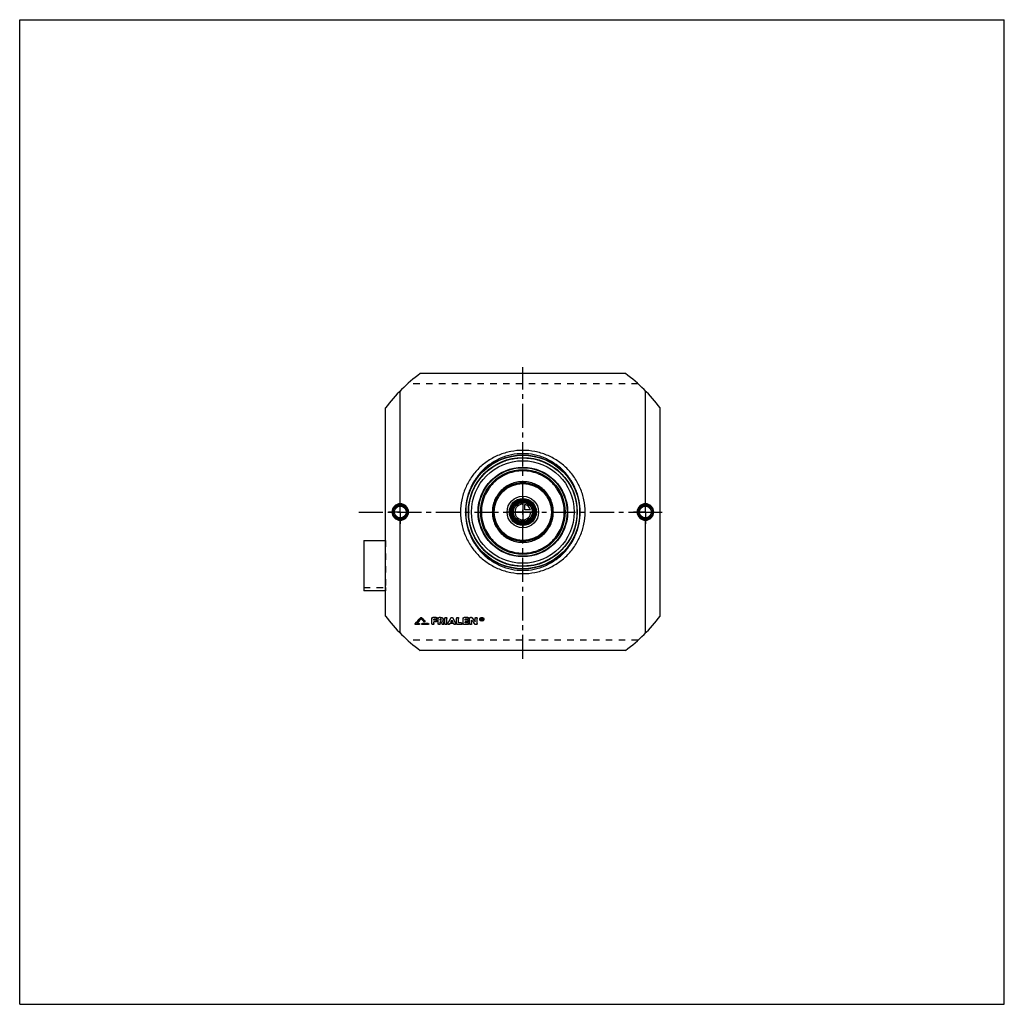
# Model space of a CAD drawing. Header units: millimetres. Extents: x 0 to 1000, y 0 to 1000.
import ezdxf

# ---------------------------------------------------------------- set-up
doc = ezdxf.new("R2010")
doc.units = ezdxf.units.MM
doc.header["$LTSCALE"] = 65.185185
doc.linetypes.add('CENTER', pattern=[0.6, 0.375, -0.075, 0.075, -0.075])
doc.linetypes.add('HIDDEN', pattern=[0.2, 0.1, -0.1])
doc.layers.get('0').update_dxf_attribs({"linetype": 'CONTINUOUS'})
for name, color, linetype in [('ACHSEN_S', 7, 'CONTINUOUS'), ('FASEN', 7, 'CONTINUOUS'), ('KOERPER', 7, 'CONTINUOUS'), ('KONST.EL_MIT_GEO', 7, 'CONTINUOUS'), ('KONSTR_EL', 7, 'CONTINUOUS'), ('KURVEN', 7, 'CONTINUOUS')]:
    doc.layers.add(name, color=color, linetype=linetype)

msp = doc.modelspace()

# ---------------------------------------------------------------- linework, layer by layer
at = {"color": 7, "linetype": 'Continuous'}
for p, q in [((0, 0), (0, 1000)), ((0, 1000), (1000, 1000)), ((1000, 0), (1000, 1000)), ((0, 0), (1000, 0))]:
    msp.add_line(p, q, dxfattribs=at)
at = {"layer": 'ACHSEN_S', "color": 2, "linetype": 'CENTER'}
for p, q in [((511, 350.8), (511, 647)), ((344.5, 500), (655.5, 500))]:
    msp.add_line(p, q, dxfattribs=at)
at = {"layer": 'FASEN', "color": 7, "linetype": 'Continuous'}
for radius in [55, 52.1]:
    msp.add_circle((511, 500), radius, dxfattribs=at)
at = {"layer": 'KOERPER', "color": 2, "linetype": 'CENTER'}
for p, q in [((386.5, 500), (386.5, 512)), ((635.5, 500), (635.5, 512)), ((386.5, 500), (374.5, 500)), ((386.5, 500), (386.5, 488)), ((386.5, 500), (398.5, 500)), ((635.5, 500), (623.5, 500)), ((635.5, 500), (647.5, 500)), ((635.5, 500), (635.5, 488))]:
    msp.add_line(p, q, dxfattribs=at)
at = {"layer": 'KOERPER', "color": 8, "linetype": 'HIDDEN'}
for p, q in [((349.5, 423.3), (371.5, 423.3)), ((371.5, 423.3), (371.5, 419.8))]:
    msp.add_line(p, q, dxfattribs=at)
at = {"layer": 'KOERPER', "color": 7, "linetype": 'Continuous'}
msp.add_line((371.5, 419.8), (349.5, 419.8), dxfattribs=at)
msp.add_circle((511, 500), 11.7, dxfattribs=at)
at = {"layer": 'KONST.EL_MIT_GEO', "color": 7, "linetype": 'Continuous'}
for p, q in [((386.5, 508.4), (386.5, 623)), ((635.5, 508.4), (635.5, 623)), ((386.5, 377), (386.5, 491.6)), ((635.5, 377), (635.5, 491.6)), ((349.5, 471), (349.5, 419.8)), ((349.5, 471), (371.5, 471)), ((407.3, 392.8), (407.3, 392.6)), ((408.2, 392.8), (408.2, 392.6)), ((418.7, 386.5), (418.7, 392)), ((423, 393), (419.7, 393)), ((419.7, 393), (419.7, 392.8)), ((423, 392.8), (419.7, 392.8)), ((423, 391.2), (420.7, 391.2)), ((420.7, 390), (420.7, 391.2)), ((422.7, 390.2), (420.7, 390.2)), ((422.7, 390), (420.7, 390)), ((422.7, 390.2), (422.7, 390)), ((423, 393), (423, 392.8)), ((425, 386.5), (425, 392)), ((427.5, 393), (426, 393)), ((426, 393), (426, 392.8)), ((427.5, 392.8), (426, 392.8)), ((427.5, 391.2), (427, 391.2)), ((427, 390), (427, 391.2)), ((427.5, 390.2), (427, 390.2)), ((427.5, 390), (427, 390)), ((427.5, 393), (427.5, 392.8)), ((427.5, 390.2), (427.5, 390)), ((431.9, 386.5), (431.9, 392)), ((433.9, 386.5), (433.9, 392)), ((437.9, 392.5), (437.9, 392.3)), ((439.8, 392.5), (439.8, 392.3)), ((443.8, 386.5), (443.8, 392)), ((445.8, 387.3), (445.8, 392)), ((450.4, 386.5), (450.4, 392)), ((455.1, 393), (451.4, 393)), ((451.4, 393), (451.4, 392.8)), ((455.1, 392.8), (451.4, 392.8)), ((455.1, 391.2), (452.4, 391.2)), ((452.4, 390), (452.4, 391.2)), ((454.7, 390.2), (452.4, 390.2)), ((454.7, 390), (452.4, 390)), ((454.7, 390.2), (454.7, 390)), ((455.1, 393), (455.1, 392.8)), ((457, 386.5), (457, 392)), ((458.7, 393), (458, 393)), ((458, 393), (458, 392.8)), ((458.7, 392.8), (458, 392.8)), ((458.7, 393), (458.7, 392.8)), ((459, 386.5), (459, 390)), ((459.5, 392.6), (459.5, 392.4)), ((462.6, 388.4), (462.6, 392)), ((464.6, 386.5), (464.6, 392)), ((469.3, 392.2), (468.9, 392.2)), ((468.9, 390.1), (468.9, 392.2)), ((469.3, 392), (468.9, 392)), ((469.2, 390.1), (468.9, 390.1)), ((469.3, 391.7), (469.2, 391.7)), ((469.2, 391.1), (469.2, 391.7)), ((469.3, 391.3), (469.2, 391.3)), ((469.3, 391.1), (469.2, 391.1)), ((469.3, 390.9), (469.2, 390.9)), ((469.2, 390.1), (469.2, 390.9)), ((469.3, 392.2), (469.3, 392)), ((469.3, 391.3), (469.3, 391.1)), ((469.5, 391.3), (469.5, 391.5)), ((469.8, 390.1), (469.5, 390.1)), ((469.8, 390.3), (469.6, 391)), ((469.8, 391.3), (469.8, 391.7)), ((469.8, 390.3), (469.8, 390.1)), ((401.5, 386.3), (401.5, 386.1)), ((401.6, 386.6), (401.6, 386.4)), ((405.5, 385.7), (402.1, 385.7)), ((403.2, 386.6), (403.3, 386.7)), ((405.5, 386.6), (403.2, 386.6)), ((405.5, 386.8), (403.4, 386.8)), ((405.5, 386.8), (405.5, 386.6)), ((406.1, 386.1), (406.1, 386.3)), ((408.4, 386.3), (408.4, 386.1)), ((414.8, 386.8), (409, 386.8)), ((409, 386.8), (409, 386.6)), ((414.8, 386.6), (409, 386.6)), ((414.8, 385.7), (409, 385.7)), ((411.4, 389.3), (411.4, 389.1)), ((411.5, 388.9), (411.5, 389)), ((414.8, 386.8), (414.8, 386.6)), ((415.4, 386.1), (415.4, 386.3)), ((422.7, 388.4), (420.7, 388.4)), ((420.7, 386.5), (420.7, 388.4)), ((427.7, 388.4), (427, 388.4)), ((427, 386.5), (427, 388.4)), ((429.6, 389), (429.5, 389.1)), ((430.8, 387), (430.8, 386.8)), ((434.9, 387), (434.9, 386.8)), ((440.6, 386.8), (437.1, 386.8)), ((439.7, 388.4), (438, 388.4)), ((439.6, 388.6), (438.1, 388.6)), ((442.8, 387), (442.8, 386.8)), ((448.5, 385.7), (444.8, 385.7)), ((448.5, 387.4), (445.8, 387.4)), ((448.5, 387.3), (445.8, 387.3)), ((448.5, 387.4), (448.5, 387.3)), ((455.1, 385.7), (451.4, 385.7)), ((454.7, 388.4), (452.4, 388.4)), ((452.4, 387.3), (452.4, 388.4)), ((455.1, 387.4), (452.4, 387.4)), ((455.1, 387.3), (452.4, 387.3)), ((455.1, 387.4), (455.1, 387.3)), ((463.6, 385.7), (463, 385.7))]:
    msp.add_line(p, q, dxfattribs=at)
at = {"layer": 'KONST.EL_MIT_GEO', "color": 8, "linetype": 'HIDDEN'}
for p, q in [((371.5, 471), (371.5, 423.3)), ((407.8, 391.7), (407.8, 391.5)), ((418.7, 392.2), (418.7, 392)), ((423, 391.3), (420.7, 391.3)), ((420.7, 391.3), (420.7, 391.2)), ((423, 391.3), (423, 391.2)), ((424, 392), (424, 392.2)), ((425, 392.2), (425, 392)), ((427.5, 391.3), (427, 391.3)), ((427, 391.3), (427, 391.2)), ((427.5, 391.3), (427.5, 391.2)), ((428.2, 390.6), (428.2, 390.8)), ((430.2, 390.6), (430.2, 390.8)), ((431.9, 392.2), (431.9, 392)), ((433.9, 392.2), (433.9, 392)), ((438.9, 390.1), (438.9, 390)), ((443.8, 392.2), (443.8, 392)), ((445.8, 392.2), (445.8, 392)), ((450.4, 392.2), (450.4, 392)), ((455.1, 391.3), (452.4, 391.3)), ((452.4, 391.3), (452.4, 391.2)), ((455.1, 391.3), (455.1, 391.2)), ((456.1, 392), (456.1, 392.2)), ((457, 392.2), (457, 392)), ((459, 390.2), (459, 390)), ((462.6, 392.2), (462.6, 392)), ((464.6, 392.2), (464.6, 392)), ((467.2, 391.2), (467.2, 391)), ((467.7, 391.2), (467.7, 391)), ((469.2, 390.3), (468.9, 390.3)), ((469.3, 391.9), (469.2, 391.9)), ((469.2, 391.9), (469.2, 391.7)), ((469.3, 391.1), (469.2, 391.1)), ((469.2, 391.1), (469.2, 390.9)), ((469.3, 391.9), (469.3, 391.7)), ((469.3, 391.1), (469.3, 390.9)), ((469.5, 390.3), (469.3, 391.1)), ((469.5, 391.7), (469.5, 391.5)), ((469.8, 390.3), (469.5, 390.3)), ((469.5, 390.3), (469.5, 390.1)), ((469.6, 391.1), (469.6, 391)), ((469.6, 391), (469.6, 391.1)), ((469.6, 391), (469.6, 391)), ((471, 391.2), (471, 391)), ((471.5, 391.2), (471.5, 391)), ((405.5, 385.9), (402.1, 385.9)), ((402.1, 385.9), (402.1, 385.7)), ((403.4, 386.8), (403.2, 386.8)), ((403.2, 386.8), (403.2, 386.6)), ((405.5, 385.9), (405.5, 385.7)), ((414.8, 385.9), (409, 385.9)), ((409, 385.9), (409, 385.7)), ((410.5, 388.8), (410.5, 388.6)), ((414.8, 385.9), (414.8, 385.7)), ((422.7, 388.6), (420.7, 388.6)), ((420.7, 388.6), (420.7, 388.4)), ((422.7, 388.6), (422.7, 388.4)), ((423.7, 389.2), (423.7, 389.4)), ((427.7, 388.6), (427, 388.6)), ((427, 388.6), (427, 388.4)), ((427.7, 388.6), (427.7, 388.4)), ((429, 386.3), (429, 386.1)), ((429.5, 389.3), (429.5, 389.1)), ((429.5, 389.1), (429.5, 389.3)), ((430.9, 386.5), (430.9, 386.6)), ((434.9, 386.6), (434.9, 386.5)), ((436.8, 386.3), (436.8, 386.1)), ((440.6, 387), (437.1, 387)), ((437.1, 387), (437.1, 386.8)), ((438.1, 388.6), (438, 388.6)), ((438, 388.6), (438, 388.4)), ((439.7, 388.6), (439.6, 388.6)), ((439.7, 388.6), (439.7, 388.4)), ((440.6, 387), (440.6, 386.8)), ((440.9, 386.3), (440.9, 386.1)), ((442.8, 386.5), (442.8, 386.6)), ((448.5, 385.9), (444.8, 385.9)), ((444.8, 385.9), (444.8, 385.7)), ((448.5, 385.9), (448.5, 385.7)), ((449.4, 386.5), (449.4, 386.6)), ((455.1, 385.9), (451.4, 385.9)), ((451.4, 385.9), (451.4, 385.7)), ((454.7, 388.6), (452.4, 388.6)), ((452.4, 388.6), (452.4, 388.4)), ((454.7, 388.6), (454.7, 388.4)), ((455.1, 385.9), (455.1, 385.7)), ((455.7, 389.2), (455.7, 389.4)), ((456.1, 386.5), (456.1, 386.6)), ((462.1, 386.2), (462.1, 386)), ((463.6, 385.9), (463, 385.9)), ((463, 385.9), (463, 385.7)), ((463.6, 385.9), (463.6, 385.7))]:
    msp.add_line(p, q, dxfattribs=at)
at = {"layer": 'KONST.EL_MIT_GEO', "color": 7, "linetype": 'Continuous'}
for centre, radius in [((511, 500), 58), ((511, 500), 57.7), ((511, 500), 55.3), ((511, 500), 45.5), ((511, 500), 45), ((511, 500), 43), ((511, 500), 30), ((511, 500), 29), ((511, 500), 13.7), ((511, 500), 12.7), ((511, 500), 11.3), ((511, 500), 10.3), ((386.5, 500), 7.05), ((386.5, 500), 6.05), ((635.5, 500), 7.05), ((635.5, 500), 6.05)]:
    msp.add_circle(centre, radius, dxfattribs=at)
at = {"layer": 'KONST.EL_MIT_GEO', "color": 8, "linetype": 'HIDDEN'}
msp.add_circle((511, 500), 55, dxfattribs=at)
at = {"layer": 'KONST.EL_MIT_GEO', "color": 7, "linetype": 'Continuous'}
for centre, radius, start, end in [((386.5, 500), 7.43, 90.0392, 180.0409), ((386.5, 500), 7.43, 359.9592, 90.2565), ((635.5, 500), 7.43, 89.7434, 180.041), ((635.5, 500), 7.43, 359.9592, 89.9606), ((386.5, 500), 7.43, 179.9592, 269.9606), ((386.5, 500), 7.43, 269.7434, 0.041), ((635.5, 500), 7.43, 179.9592, 270.2565), ((635.5, 500), 7.43, 270.0392, 0.0409), ((2, 758.3), 545.8, 317.0675, 317.9463), ((1.3, 758.2), 546.3, 317.1132, 317.9918), ((3.6, 757.5), 545.2, 317.1539, 317.8448), ((815.4, 760.6), 549.9, 222.1572, 222.5756), ((818.4, 762.8), 552.5, 222.0573, 222.5419), ((819.2, 762.7), 553, 222.0117, 222.4963), ((-40.8, 649.3), 543.3, 331.1256, 331.7879), ((-42, 649.3), 544.4, 331.1643, 331.826), ((918.5, 649.3), 543.3, 208.2121, 208.8744), ((919.7, 649.3), 544.4, 208.174, 208.8357), ((869.6, 705.9), 518, 217.5696, 218.1267), ((879.8, 712.7), 528.3, 217.2915, 217.8413), ((880.7, 712.6), 529.1, 217.2474, 217.7969), ((469.3, 391.5), 0.31, 270.1525, 275.0701), ((469.5, 391.5), 0.383, 359.9976, 2.6519), ((881.3, 650.9), 524, 210.0568, 210.3469), ((886.8, 652.9), 527.9, 209.9746, 210.2617), ((885.2, 652.5), 526.3, 210.0461, 210.3017), ((-40.5, 649.7), 545.2, 331.3631, 331.5485), ((918.2, 649.7), 545.2, 208.4515, 208.6369)]:
    msp.add_arc(centre, radius, start, end, dxfattribs=at)
at = {"layer": 'KONST.EL_MIT_GEO', "color": 8, "linetype": 'HIDDEN'}
for centre, radius, start, end in [((4.4, 757.4), 544.5, 317.0941, 317.7993), ((814.7, 760.7), 549.3, 222.2028, 222.6212), ((427.8, 390.8), 0.467, 349.2468, 0.0034), ((-39.3, 649.7), 544.1, 331.3246, 331.5101), ((917.1, 649.7), 544.1, 208.4899, 208.6754), ((868.8, 705.9), 517.3, 217.6138, 218.1712), ((468.8, 391.2), 1.11, 179.9861, 184.2874), ((469.3, 391.5), 0.17, 354.0499, 0.0319), ((469.9, 391.2), 1.11, 355.674, 0.0142), ((880.2, 650.9), 523, 210.0965, 210.3869)]:
    msp.add_arc(centre, radius, start, end, dxfattribs=at)
at = {"layer": 'KONST.EL_MIT_GEO', "color": 7, "linetype": 'Continuous'}
for centre, start_param in [((469.5, 500), -4.11529), ((469.8, 500), -4.11586)]:
    msp.add_ellipse(centre, major_axis=(-34.3, 187.8), ratio=0.12557, start_param=start_param, end_param=-4.11014, dxfattribs=at)
for points, knots in [([(574.3, 500), (574.3, 504.1), (573.6, 510.4), (571.6, 518.4), (568.7, 526.1), (563.8, 535.2), (557.2, 543.1), (551.1, 548.5), (544.5, 553.4), (535.3, 558.2), (523.4, 561.8), (511, 563), (498.6, 561.8), (486.7, 558.2), (477.5, 553.4), (470.9, 548.5), (464.8, 543.1), (458.2, 535.2), (453.3, 526.1), (450.4, 518.4), (448.4, 510.4), (447.7, 504.1), (447.7, 500)], [0, 0, 0, 0, 0.06289, 0.09429, 0.12561, 0.18794, 0.25002, 0.28108, 0.31217, 0.37447, 0.43711, 0.5, 0.56289, 0.62553, 0.68783, 0.71892, 0.74998, 0.81206, 0.87439, 0.90571, 0.93711, 1, 1, 1, 1]), ([(569.3, 500), (569.3, 503.9), (568.7, 509.7), (566.9, 517.2), (564.3, 524.5), (559.8, 533), (553.8, 540.5), (548.2, 545.7), (542.2, 550.3), (533.7, 555), (522.6, 558.5), (511, 559.6), (499.4, 558.5), (488.3, 555), (479.8, 550.3), (473.8, 545.7), (468.2, 540.5), (462.2, 533), (457.7, 524.5), (455.1, 517.2), (453.3, 509.7), (452.7, 503.9), (452.7, 500)], [0, 0, 0, 0, 0.06298, 0.09442, 0.12576, 0.18807, 0.25009, 0.2811, 0.31215, 0.37439, 0.43704, 0.5, 0.56296, 0.62561, 0.68785, 0.7189, 0.74991, 0.81193, 0.87424, 0.90558, 0.93702, 1, 1, 1, 1]), ([(511, 541.8), (508.3, 541.8), (504.1, 541.4), (498.8, 540), (493.6, 538.2), (487.5, 535), (482.2, 530.6), (478.5, 526.6), (475.2, 522.2), (472, 516.2), (469.5, 508.2), (468.7, 500), (469.5, 491.8), (472, 483.8), (475.2, 477.8), (478.5, 473.4), (482.2, 469.4), (487.5, 465), (493.6, 461.8), (498.8, 460), (504.1, 458.6), (508.3, 458.2), (511, 458.2)], [0, 0, 0, 0, 0.06267, 0.094, 0.1253, 0.1877, 0.25, 0.28118, 0.31237, 0.37477, 0.43733, 0.5, 0.56267, 0.62523, 0.68763, 0.71882, 0.75, 0.8123, 0.8747, 0.906, 0.93733, 1, 1, 1, 1]), ([(511, 458.2), (513.7, 458.2), (517.9, 458.6), (523.2, 460), (528.4, 461.8), (534.5, 465), (539.8, 469.4), (543.5, 473.4), (546.8, 477.8), (550, 483.8), (552.5, 491.8), (553.3, 500), (552.5, 508.2), (550, 516.2), (546.8, 522.2), (543.5, 526.6), (539.8, 530.6), (534.5, 535), (528.4, 538.2), (523.2, 540), (517.9, 541.4), (513.7, 541.8), (511, 541.8)], [0, 0, 0, 0, 0.06267, 0.094, 0.1253, 0.1877, 0.25, 0.28118, 0.31237, 0.37477, 0.43733, 0.5, 0.56267, 0.62523, 0.68763, 0.71882, 0.75, 0.8123, 0.8747, 0.906, 0.93733, 1, 1, 1, 1]), ([(542, 500), (542, 502), (541.6, 506.1), (539.8, 511.9), (536.9, 517.3), (533, 522), (528.3, 525.8), (522.9, 528.7), (517.1, 530.4), (511, 531), (504.9, 530.4), (499.1, 528.7), (493.7, 525.8), (489, 522), (485.1, 517.3), (482.2, 511.9), (480.4, 506.1), (480, 502), (480, 500)], [0, 0, 0, 0, 0.0626, 0.12514, 0.1876, 0.25, 0.3124, 0.37486, 0.4374, 0.5, 0.5626, 0.62514, 0.6876, 0.75, 0.8124, 0.87486, 0.9374, 1, 1, 1, 1]), ([(386.5, 508.4), (385.4, 508.4), (383.2, 507.9), (380.4, 506.1), (378.6, 503.3), (378.1, 501.1), (378.1, 500)], [0, 0, 0, 0, 0.24958, 0.49955, 0.74973, 1, 1, 1, 1]), ([(378.1, 500), (378.1, 498.9), (378.6, 496.7), (380.4, 493.9), (383.2, 492.1), (385.4, 491.6), (386.5, 491.6)], [0, 0, 0, 0, 0.25026, 0.50045, 0.75042, 1, 1, 1, 1]), ([(386.5, 508.4), (386.5, 508.3), (386.5, 508.1), (386.5, 507.9), (386.5, 507.7), (386.5, 507.6), (386.5, 507.5), (386.5, 507.5), (386.5, 507.4), (386.5, 507.4)], [0, 0, 0, 0, 0.37335, 0.54174, 0.69028, 0.81391, 0.90853, 0.97111, 1, 1, 1, 1]), ([(394.9, 500), (394.9, 501.1), (394.5, 503.3), (392.6, 506.1), (389.8, 508), (387.6, 508.4), (386.5, 508.4)], [0, 0, 0, 0, 0.25, 0.49998, 0.74996, 1, 1, 1, 1]), ([(386.5, 491.6), (387.6, 491.6), (389.8, 492), (392.6, 493.9), (394.5, 496.7), (394.9, 498.9), (394.9, 500)], [0, 0, 0, 0, 0.25004, 0.50002, 0.75, 1, 1, 1, 1]), ([(447.7, 500), (447.7, 495.9), (448.4, 489.6), (450.4, 481.6), (453.3, 473.9), (458.2, 464.8), (464.8, 456.9), (470.9, 451.5), (477.5, 446.6), (486.7, 441.8), (498.6, 438.2), (511, 437), (523.4, 438.2), (535.3, 441.8), (544.5, 446.6), (551.1, 451.5), (557.2, 456.9), (563.8, 464.8), (568.7, 473.9), (571.6, 481.6), (573.6, 489.6), (574.3, 495.9), (574.3, 500)], [0, 0, 0, 0, 0.06289, 0.09429, 0.12561, 0.18794, 0.25002, 0.28108, 0.31217, 0.37447, 0.43711, 0.5, 0.56289, 0.62553, 0.68783, 0.71892, 0.74998, 0.81206, 0.87439, 0.90571, 0.93711, 1, 1, 1, 1]), ([(452.7, 500), (452.7, 496.1), (453.3, 490.3), (455.1, 482.8), (457.7, 475.5), (462.2, 467), (468.2, 459.5), (473.8, 454.3), (479.8, 449.7), (488.3, 445), (499.4, 441.5), (511, 440.4), (522.6, 441.5), (533.7, 445), (542.2, 449.7), (548.2, 454.3), (553.8, 459.5), (559.8, 467), (564.3, 475.5), (566.9, 482.8), (568.7, 490.3), (569.3, 496.1), (569.3, 500)], [0, 0, 0, 0, 0.06298, 0.09442, 0.12576, 0.18807, 0.25009, 0.2811, 0.31215, 0.37439, 0.43704, 0.5, 0.56296, 0.62561, 0.68785, 0.7189, 0.74991, 0.81193, 0.87424, 0.90558, 0.93702, 1, 1, 1, 1]), ([(480, 500), (480, 498), (480.4, 493.9), (482.2, 488.1), (485.1, 482.7), (489, 478), (493.7, 474.2), (499.1, 471.3), (504.9, 469.6), (511, 469), (517.1, 469.6), (522.9, 471.3), (528.3, 474.2), (533, 478), (536.9, 482.7), (539.8, 488.1), (541.6, 493.9), (542, 498), (542, 500)], [0, 0, 0, 0, 0.0626, 0.12514, 0.1876, 0.25, 0.3124, 0.37486, 0.4374, 0.5, 0.5626, 0.62514, 0.6876, 0.75, 0.8124, 0.87486, 0.9374, 1, 1, 1, 1]), ([(635.5, 508.4), (634.4, 508.4), (632.2, 508), (629.4, 506.1), (627.5, 503.3), (627.1, 501.1), (627.1, 500)], [0, 0, 0, 0, 0.25004, 0.50002, 0.75, 1, 1, 1, 1]), ([(627.1, 500), (627.1, 498.9), (627.5, 496.7), (629.4, 493.9), (632.2, 492), (634.4, 491.6), (635.5, 491.6)], [0, 0, 0, 0, 0.25, 0.49998, 0.74996, 1, 1, 1, 1]), ([(635.5, 508.4), (635.5, 508.3), (635.5, 508.1), (635.5, 507.9), (635.5, 507.7), (635.5, 507.6), (635.5, 507.5), (635.5, 507.5), (635.5, 507.4), (635.5, 507.4)], [0, 0, 0, 0, 0.37334, 0.54173, 0.69026, 0.81389, 0.90851, 0.97108, 1, 1, 1, 1]), ([(643.9, 500), (643.9, 501.1), (643.4, 503.3), (641.6, 506.1), (638.8, 507.9), (636.6, 508.4), (635.5, 508.4)], [0, 0, 0, 0, 0.25026, 0.50045, 0.75042, 1, 1, 1, 1]), ([(635.5, 491.6), (636.6, 491.6), (638.8, 492.1), (641.6, 493.9), (643.4, 496.7), (643.9, 498.9), (643.9, 500)], [0, 0, 0, 0, 0.24958, 0.49955, 0.74973, 1, 1, 1, 1]), ([(386.5, 491.6), (386.5, 491.7), (386.5, 491.9), (386.5, 492.1), (386.5, 492.3), (386.5, 492.4), (386.5, 492.5), (386.5, 492.5), (386.5, 492.6), (386.5, 492.6)], [0, 0, 0, 0, 0.37335, 0.54173, 0.69027, 0.81389, 0.90851, 0.97109, 1, 1, 1, 1]), ([(635.5, 491.6), (635.5, 491.7), (635.5, 491.9), (635.5, 492.1), (635.5, 492.3), (635.5, 492.4), (635.5, 492.5), (635.5, 492.5), (635.5, 492.6), (635.5, 492.6)], [0, 0, 0, 0, 0.37335, 0.54174, 0.69027, 0.8139, 0.90853, 0.9711, 1, 1, 1, 1]), ([(407.3, 392.8), (407.4, 392.9), (407.8, 393), (408.1, 392.9), (408.2, 392.8)], [0, 0, 0, 0, 0.49959, 1, 1, 1, 1]), ([(407.3, 392.6), (407.4, 392.7), (407.8, 392.9), (408.1, 392.7), (408.2, 392.6)], [0, 0, 0, 0, 0.50001, 1, 1, 1, 1]), ([(418.7, 392.2), (418.7, 392.3), (418.8, 392.5), (419, 392.7), (419.4, 392.9), (419.6, 393), (419.7, 393)], [0, 0, 0, 0, 0.22707, 0.4683, 0.72712, 1, 1, 1, 1]), ([(418.7, 392), (418.7, 392.1), (418.8, 392.3), (419, 392.6), (419.4, 392.8), (419.6, 392.8), (419.7, 392.8)], [0, 0, 0, 0, 0.22657, 0.4676, 0.72751, 1, 1, 1, 1]), ([(422.7, 390.2), (422.8, 390.2), (423.1, 390.2), (423.4, 390), (423.6, 389.7), (423.7, 389.5), (423.7, 389.4)], [0, 0, 0, 0, 0.27744, 0.53403, 0.77699, 1, 1, 1, 1]), ([(422.7, 390), (422.8, 390), (423.1, 390), (423.4, 389.8), (423.6, 389.5), (423.7, 389.3), (423.7, 389.2)], [0, 0, 0, 0, 0.27388, 0.53444, 0.77495, 1, 1, 1, 1]), ([(423, 393), (423.2, 393), (423.4, 392.9), (423.7, 392.7), (424, 392.5), (424, 392.3), (424, 392.2)], [0, 0, 0, 0, 0.27593, 0.53187, 0.77541, 1, 1, 1, 1]), ([(423, 392.8), (423.2, 392.8), (423.4, 392.8), (423.7, 392.6), (424, 392.3), (424, 392.1), (424, 392)], [0, 0, 0, 0, 0.27249, 0.53238, 0.77342, 1, 1, 1, 1]), ([(424, 392), (424, 391.9), (424, 391.7), (423.7, 391.4), (423.4, 391.2), (423.2, 391.2), (423, 391.2)], [0, 0, 0, 0, 0.22657, 0.46732, 0.72719, 1, 1, 1, 1]), ([(425, 392.2), (425, 392.3), (425.1, 392.5), (425.3, 392.7), (425.6, 392.9), (425.9, 393), (426, 393)], [0, 0, 0, 0, 0.22707, 0.4683, 0.72712, 1, 1, 1, 1]), ([(425, 392), (425, 392.1), (425.1, 392.3), (425.3, 392.6), (425.6, 392.8), (425.9, 392.8), (426, 392.8)], [0, 0, 0, 0, 0.22657, 0.4676, 0.72751, 1, 1, 1, 1]), ([(427.5, 393), (427.9, 393), (428.6, 392.9), (429.5, 392.4), (430.1, 391.7), (430.2, 391.1), (430.2, 390.8)], [0, 0, 0, 0, 0.2732, 0.53233, 0.77357, 1, 1, 1, 1]), ([(427.5, 392.8), (427.9, 392.8), (428.6, 392.7), (429.5, 392.2), (430.1, 391.5), (430.2, 390.9), (430.2, 390.6)], [0, 0, 0, 0, 0.27291, 0.53319, 0.77419, 1, 1, 1, 1]), ([(428.2, 390.6), (428.2, 390.7), (428.2, 390.8), (428, 391), (427.8, 391.1), (427.6, 391.2), (427.5, 391.2)], [0, 0, 0, 0, 0.2258, 0.46652, 0.72674, 1, 1, 1, 1]), ([(427.5, 390.2), (427.7, 390.2), (427.9, 390.3), (428.2, 390.5), (428.2, 390.6), (428.2, 390.7)], [0, 0, 0, 0, 0.52717, 0.76981, 1, 1, 1, 1]), ([(427.5, 390), (427.6, 390), (427.8, 390.1), (428, 390.2), (428.2, 390.4), (428.2, 390.5), (428.2, 390.6)], [0, 0, 0, 0, 0.27347, 0.53368, 0.77421, 1, 1, 1, 1]), ([(430.2, 390.6), (430.2, 390.3), (430.1, 389.7), (429.7, 389.3), (429.5, 389.1)], [0, 0, 0, 0, 0.48506, 1, 1, 1, 1]), ([(431.9, 392.2), (431.9, 392.3), (431.9, 392.5), (432.2, 392.7), (432.5, 392.9), (432.9, 393), (433.3, 392.9), (433.6, 392.7), (433.8, 392.5), (433.9, 392.3), (433.9, 392.2)], [0, 0, 0, 0, 0.11485, 0.23357, 0.36484, 0.49976, 0.63605, 0.76626, 0.88555, 1, 1, 1, 1]), ([(431.9, 392), (431.9, 392.1), (431.9, 392.3), (432.2, 392.6), (432.5, 392.8), (432.9, 392.8), (433.3, 392.8), (433.6, 392.6), (433.8, 392.3), (433.9, 392.1), (433.9, 392)], [0, 0, 0, 0, 0.11328, 0.23379, 0.36375, 0.49999, 0.63624, 0.76621, 0.88671, 1, 1, 1, 1]), ([(437.9, 392.5), (438, 392.6), (438.3, 392.9), (438.9, 393), (439.4, 392.9), (439.7, 392.6), (439.8, 392.5)], [0, 0, 0, 0, 0.23992, 0.50072, 0.76004, 1, 1, 1, 1]), ([(437.9, 392.3), (438, 392.5), (438.3, 392.7), (438.8, 392.8), (439.1, 392.8), (439.5, 392.6), (439.7, 392.5), (439.8, 392.3)], [0, 0, 0, 0, 0.23798, 0.499, 0.63224, 0.76201, 1, 1, 1, 1]), ([(443.8, 392.2), (443.8, 392.3), (443.9, 392.5), (444.1, 392.7), (444.4, 392.9), (444.8, 393), (445.2, 392.9), (445.5, 392.7), (445.8, 392.5), (445.8, 392.3), (445.8, 392.2)], [0, 0, 0, 0, 0.11485, 0.23357, 0.36484, 0.49976, 0.63605, 0.76626, 0.88555, 1, 1, 1, 1]), ([(443.8, 392), (443.8, 392.1), (443.9, 392.3), (444.1, 392.6), (444.4, 392.8), (444.8, 392.8), (445.2, 392.8), (445.5, 392.6), (445.8, 392.3), (445.8, 392.1), (445.8, 392)], [0, 0, 0, 0, 0.11328, 0.23379, 0.36375, 0.49999, 0.63624, 0.76621, 0.88671, 1, 1, 1, 1]), ([(450.4, 392.2), (450.4, 392.3), (450.5, 392.5), (450.7, 392.7), (451, 392.9), (451.3, 393), (451.4, 393)], [0, 0, 0, 0, 0.22707, 0.4683, 0.72712, 1, 1, 1, 1]), ([(450.4, 392), (450.4, 392.1), (450.5, 392.3), (450.7, 392.6), (451, 392.8), (451.3, 392.8), (451.4, 392.8)], [0, 0, 0, 0, 0.22657, 0.4676, 0.72751, 1, 1, 1, 1]), ([(454.7, 390.2), (454.9, 390.2), (455.1, 390.2), (455.4, 390), (455.7, 389.7), (455.7, 389.5), (455.7, 389.4)], [0, 0, 0, 0, 0.27744, 0.53403, 0.77699, 1, 1, 1, 1]), ([(454.7, 390), (454.9, 390), (455.1, 390), (455.4, 389.8), (455.7, 389.5), (455.7, 389.3), (455.7, 389.2)], [0, 0, 0, 0, 0.27388, 0.53444, 0.77495, 1, 1, 1, 1]), ([(455.1, 393), (455.2, 393), (455.4, 392.9), (455.8, 392.7), (456, 392.5), (456.1, 392.3), (456.1, 392.2)], [0, 0, 0, 0, 0.27593, 0.53187, 0.77541, 1, 1, 1, 1]), ([(455.1, 392.8), (455.2, 392.8), (455.4, 392.8), (455.8, 392.6), (456, 392.3), (456.1, 392.1), (456.1, 392)], [0, 0, 0, 0, 0.27249, 0.53238, 0.77342, 1, 1, 1, 1]), ([(456.1, 392), (456.1, 391.9), (456, 391.7), (455.8, 391.4), (455.4, 391.2), (455.2, 391.2), (455.1, 391.2)], [0, 0, 0, 0, 0.22657, 0.46732, 0.72719, 1, 1, 1, 1]), ([(457, 392.2), (457, 392.3), (457.1, 392.5), (457.3, 392.7), (457.7, 392.9), (457.9, 393), (458, 393)], [0, 0, 0, 0, 0.22707, 0.4683, 0.72712, 1, 1, 1, 1]), ([(457, 392), (457, 392.1), (457.1, 392.3), (457.3, 392.6), (457.7, 392.8), (457.9, 392.8), (458, 392.8)], [0, 0, 0, 0, 0.22657, 0.4676, 0.72751, 1, 1, 1, 1]), ([(458.7, 393), (458.9, 393), (459.2, 392.9), (459.4, 392.7), (459.5, 392.6)], [0, 0, 0, 0, 0.51837, 1, 1, 1, 1]), ([(458.7, 392.8), (458.9, 392.8), (459.2, 392.7), (459.4, 392.5), (459.5, 392.4)], [0, 0, 0, 0, 0.51852, 1, 1, 1, 1]), ([(462.6, 392.2), (462.6, 392.3), (462.7, 392.5), (462.9, 392.7), (463.2, 392.9), (463.6, 393), (464, 392.9), (464.3, 392.7), (464.5, 392.5), (464.6, 392.3), (464.6, 392.2)], [0, 0, 0, 0, 0.11485, 0.23357, 0.36484, 0.49976, 0.63605, 0.76626, 0.88555, 1, 1, 1, 1]), ([(462.6, 392), (462.6, 392.1), (462.7, 392.3), (462.9, 392.6), (463.2, 392.8), (463.6, 392.8), (464, 392.8), (464.3, 392.6), (464.5, 392.3), (464.6, 392.1), (464.6, 392)], [0, 0, 0, 0, 0.11328, 0.23379, 0.36375, 0.49999, 0.63624, 0.76621, 0.88671, 1, 1, 1, 1]), ([(467.2, 391.2), (467.2, 391.4), (467.3, 391.9), (467.8, 392.5), (468.5, 392.9), (469.4, 393), (470.2, 392.9), (470.9, 392.5), (471.4, 391.9), (471.5, 391.4), (471.5, 391.2)], [0, 0, 0, 0, 0.11381, 0.23353, 0.36402, 0.49997, 0.6363, 0.76645, 0.88655, 1, 1, 1, 1]), ([(467.2, 391), (467.2, 391.3), (467.3, 391.7), (467.8, 392.3), (468.5, 392.7), (469.4, 392.8), (470.2, 392.7), (470.9, 392.3), (471.4, 391.7), (471.5, 391.3), (471.5, 391)], [0, 0, 0, 0, 0.11302, 0.23353, 0.36361, 0.5, 0.63639, 0.76647, 0.88698, 1, 1, 1, 1]), ([(471.5, 391), (471.5, 390.8), (471.4, 390.3), (470.9, 389.7), (470.2, 389.4), (469.4, 389.2), (468.5, 389.4), (467.8, 389.7), (467.3, 390.3), (467.2, 390.8), (467.2, 391)], [0, 0, 0, 0, 0.11301, 0.23322, 0.36328, 0.5, 0.63672, 0.76678, 0.88699, 1, 1, 1, 1]), ([(471, 391), (471, 391.2), (470.9, 391.6), (470.5, 392), (470, 392.3), (469.4, 392.4), (468.7, 392.3), (468.2, 392), (467.8, 391.6), (467.7, 391.2), (467.7, 391)], [0, 0, 0, 0, 0.11302, 0.23349, 0.36357, 0.5, 0.63643, 0.76651, 0.88698, 1, 1, 1, 1]), ([(467.7, 391), (467.7, 390.9), (467.8, 390.5), (468.2, 390), (468.7, 389.8), (469.4, 389.7), (470, 389.8), (470.5, 390), (470.9, 390.5), (471, 390.9), (471, 391)], [0, 0, 0, 0, 0.11301, 0.23325, 0.36332, 0.5, 0.63668, 0.76675, 0.88699, 1, 1, 1, 1]), ([(467.8, 390.8), (467.8, 390.7), (468, 390.4), (468.4, 390.1), (468.8, 389.9), (469.4, 389.8), (469.9, 389.9), (470.3, 390.1), (470.7, 390.4), (470.9, 390.7), (470.9, 390.8)], [0, 0, 0, 0, 0.11539, 0.23592, 0.3667, 0.50041, 0.63338, 0.76448, 0.88519, 1, 1, 1, 1]), ([(469.3, 392.2), (469.4, 392.2), (469.6, 392.1), (469.8, 391.9), (469.8, 391.7), (469.8, 391.7)], [0, 0, 0, 0, 0.52846, 0.77064, 1, 1, 1, 1]), ([(469.3, 392), (469.4, 392), (469.6, 391.9), (469.8, 391.7), (469.8, 391.6), (469.8, 391.5)], [0, 0, 0, 0, 0.52868, 0.77181, 1, 1, 1, 1]), ([(469.5, 391.6), (469.4, 391.7), (469.4, 391.7), (469.3, 391.7), (469.3, 391.7)], [0, 0, 0, 0, 0.24088, 1, 1, 1, 1]), ([(469.3, 391.3), (469.3, 391.3), (469.4, 391.4), (469.5, 391.5), (469.5, 391.5)], [0, 0, 0, 0, 0.53158, 1, 1, 1, 1]), ([(469.3, 391.1), (469.4, 391.2), (469.5, 391.2), (469.5, 391.3), (469.5, 391.3)], [0, 0, 0, 0, 0.53416, 1, 1, 1, 1]), ([(469.5, 391.5), (469.5, 391.5), (469.5, 391.6), (469.5, 391.6), (469.5, 391.6)], [0, 0, 0, 0, 0.73534, 1, 1, 1, 1]), ([(469.8, 391.3), (469.8, 391.3), (469.8, 391.1), (469.7, 391), (469.6, 391)], [0, 0, 0, 0, 0.47909, 1, 1, 1, 1]), ([(401.5, 386.3), (401.5, 386.3), (401.5, 386.4), (401.6, 386.5), (401.6, 386.6)], [0, 0, 0, 0, 0.23722, 1, 1, 1, 1]), ([(401.5, 386.1), (401.5, 386.2), (401.5, 386.3), (401.6, 386.4), (401.6, 386.4)], [0, 0, 0, 0, 0.2439, 1, 1, 1, 1]), ([(402.1, 385.7), (401.9, 385.7), (401.7, 385.7), (401.5, 385.9), (401.5, 386.1), (401.5, 386.1)], [0, 0, 0, 0, 0.5337, 0.7751, 1, 1, 1, 1]), ([(405.5, 386.8), (405.6, 386.8), (405.8, 386.8), (406, 386.7), (406.1, 386.5), (406.1, 386.4), (406.1, 386.3)], [0, 0, 0, 0, 0.27739, 0.53537, 0.77885, 1, 1, 1, 1]), ([(405.5, 386.6), (405.7, 386.6), (405.9, 386.5), (406.1, 386.3), (406.1, 386.2), (406.1, 386.1)], [0, 0, 0, 0, 0.5335, 0.77511, 1, 1, 1, 1]), ([(406.1, 386.1), (406.1, 386.1), (406.1, 385.9), (406, 385.8), (405.8, 385.7), (405.6, 385.7), (405.5, 385.7)], [0, 0, 0, 0, 0.22324, 0.46288, 0.72422, 1, 1, 1, 1]), ([(408.4, 386.3), (408.4, 386.4), (408.5, 386.5), (408.6, 386.7), (408.8, 386.8), (408.9, 386.8), (409, 386.8)], [0, 0, 0, 0, 0.22261, 0.46428, 0.72061, 1, 1, 1, 1]), ([(408.4, 386.1), (408.4, 386.2), (408.5, 386.3), (408.6, 386.5), (408.8, 386.6), (408.9, 386.6), (409, 386.6)], [0, 0, 0, 0, 0.22325, 0.46306, 0.72441, 1, 1, 1, 1]), ([(409, 385.7), (408.9, 385.7), (408.6, 385.7), (408.5, 385.9), (408.4, 386.1), (408.4, 386.1)], [0, 0, 0, 0, 0.5337, 0.77513, 1, 1, 1, 1]), ([(411.5, 388.9), (411.5, 388.8), (411.4, 388.5), (411.1, 388.4), (410.8, 388.4), (410.5, 388.5), (410.5, 388.6)], [0, 0, 0, 0, 0.2232, 0.47624, 0.74644, 1, 1, 1, 1]), ([(411.4, 389.3), (411.4, 389.3), (411.5, 389.2), (411.5, 389.1), (411.5, 389)], [0, 0, 0, 0, 0.26931, 1, 1, 1, 1]), ([(411.4, 389.1), (411.4, 389.1), (411.5, 389), (411.5, 388.9), (411.5, 388.9)], [0, 0, 0, 0, 0.26205, 1, 1, 1, 1]), ([(414.8, 386.8), (414.9, 386.8), (415, 386.8), (415.2, 386.7), (415.3, 386.5), (415.4, 386.4), (415.4, 386.3)], [0, 0, 0, 0, 0.27739, 0.53537, 0.77885, 1, 1, 1, 1]), ([(414.8, 386.6), (414.9, 386.6), (415.2, 386.5), (415.3, 386.3), (415.4, 386.2), (415.4, 386.1)], [0, 0, 0, 0, 0.5335, 0.77511, 1, 1, 1, 1]), ([(415.4, 386.1), (415.4, 386.1), (415.3, 385.9), (415.2, 385.8), (415, 385.7), (414.9, 385.7), (414.8, 385.7)], [0, 0, 0, 0, 0.22324, 0.46288, 0.72422, 1, 1, 1, 1]), ([(420.7, 386.5), (420.7, 386.4), (420.7, 386.1), (420.4, 385.9), (420.1, 385.7), (419.7, 385.7), (419.4, 385.7), (419, 385.9), (418.8, 386.1), (418.7, 386.4), (418.7, 386.5)], [0, 0, 0, 0, 0.11171, 0.23152, 0.36215, 0.49999, 0.63784, 0.76848, 0.88829, 1, 1, 1, 1]), ([(423.7, 389.2), (423.7, 389.1), (423.6, 388.9), (423.4, 388.6), (423.1, 388.5), (422.8, 388.4), (422.7, 388.4)], [0, 0, 0, 0, 0.22504, 0.46525, 0.72578, 1, 1, 1, 1]), ([(427, 386.5), (427, 386.4), (426.9, 386.1), (426.7, 385.9), (426.4, 385.7), (426, 385.7), (425.6, 385.7), (425.3, 385.9), (425.1, 386.1), (425, 386.4), (425, 386.5)], [0, 0, 0, 0, 0.11171, 0.23152, 0.36215, 0.49999, 0.63784, 0.76848, 0.88829, 1, 1, 1, 1]), ([(430.9, 386.5), (430.9, 386.4), (430.9, 386.2), (430.7, 386), (430.4, 385.8), (430, 385.6), (429.5, 385.7), (429.1, 386), (429, 386.1)], [0, 0, 0, 0, 0.11024, 0.2267, 0.35241, 0.4861, 0.75614, 1, 1, 1, 1]), ([(430.8, 387), (430.8, 387), (430.9, 386.8), (430.9, 386.7), (430.9, 386.6)], [0, 0, 0, 0, 0.25878, 1, 1, 1, 1]), ([(430.8, 386.8), (430.8, 386.8), (430.9, 386.7), (430.9, 386.5), (430.9, 386.5)], [0, 0, 0, 0, 0.25647, 1, 1, 1, 1]), ([(433.9, 386.5), (433.9, 386.4), (433.8, 386.1), (433.6, 385.9), (433.3, 385.7), (432.9, 385.7), (432.5, 385.7), (432.2, 385.9), (431.9, 386.1), (431.9, 386.4), (431.9, 386.5)], [0, 0, 0, 0, 0.11171, 0.23152, 0.36215, 0.49999, 0.63784, 0.76848, 0.88829, 1, 1, 1, 1]), ([(434.9, 386.6), (434.9, 386.7), (434.9, 386.8), (434.9, 386.9), (434.9, 387)], [0, 0, 0, 0, 0.74374, 1, 1, 1, 1]), ([(434.9, 386.5), (434.9, 386.5), (434.9, 386.7), (434.9, 386.8), (434.9, 386.8)], [0, 0, 0, 0, 0.74415, 1, 1, 1, 1]), ([(436.8, 386.1), (436.7, 386), (436.3, 385.7), (435.8, 385.6), (435.3, 385.8), (435.1, 385.9), (434.9, 386.2), (434.9, 386.4), (434.9, 386.5)], [0, 0, 0, 0, 0.24297, 0.51302, 0.64698, 0.77298, 0.88966, 1, 1, 1, 1]), ([(442.8, 386.5), (442.8, 386.4), (442.8, 386.2), (442.6, 385.9), (442.4, 385.8), (442, 385.6), (441.4, 385.7), (441, 386), (440.9, 386.1)], [0, 0, 0, 0, 0.11034, 0.22701, 0.35301, 0.48699, 0.75703, 1, 1, 1, 1]), ([(442.8, 387), (442.8, 386.9), (442.8, 386.8), (442.8, 386.7), (442.8, 386.6)], [0, 0, 0, 0, 0.25814, 1, 1, 1, 1]), ([(442.8, 386.8), (442.8, 386.8), (442.8, 386.7), (442.8, 386.5), (442.8, 386.5)], [0, 0, 0, 0, 0.25585, 1, 1, 1, 1]), ([(444.8, 385.7), (444.7, 385.7), (444.4, 385.7), (444.1, 385.9), (443.9, 386.1), (443.8, 386.4), (443.8, 386.5)], [0, 0, 0, 0, 0.27569, 0.53694, 0.77658, 1, 1, 1, 1]), ([(448.5, 387.4), (448.6, 387.4), (448.8, 387.4), (449.2, 387.2), (449.4, 387), (449.4, 386.7), (449.4, 386.6)], [0, 0, 0, 0, 0.27897, 0.53624, 0.77862, 1, 1, 1, 1]), ([(448.5, 387.3), (448.6, 387.3), (448.8, 387.2), (449.2, 387), (449.4, 386.8), (449.4, 386.6), (449.4, 386.5)], [0, 0, 0, 0, 0.27535, 0.5366, 0.77655, 1, 1, 1, 1]), ([(449.4, 386.5), (449.4, 386.4), (449.4, 386.1), (449.2, 385.9), (448.8, 385.7), (448.6, 385.7), (448.5, 385.7)], [0, 0, 0, 0, 0.22343, 0.46307, 0.72431, 1, 1, 1, 1]), ([(451.4, 385.7), (451.3, 385.7), (451, 385.7), (450.7, 385.9), (450.5, 386.1), (450.4, 386.4), (450.4, 386.5)], [0, 0, 0, 0, 0.27569, 0.53694, 0.77658, 1, 1, 1, 1]), ([(455.7, 389.2), (455.7, 389.1), (455.7, 388.9), (455.4, 388.6), (455.1, 388.5), (454.9, 388.4), (454.7, 388.4)], [0, 0, 0, 0, 0.22504, 0.46525, 0.72578, 1, 1, 1, 1]), ([(455.1, 387.4), (455.2, 387.4), (455.4, 387.4), (455.8, 387.2), (456, 387), (456.1, 386.7), (456.1, 386.6)], [0, 0, 0, 0, 0.27897, 0.53624, 0.77862, 1, 1, 1, 1]), ([(455.1, 387.3), (455.2, 387.3), (455.4, 387.2), (455.8, 387), (456, 386.8), (456.1, 386.6), (456.1, 386.5)], [0, 0, 0, 0, 0.27535, 0.5366, 0.77655, 1, 1, 1, 1]), ([(456.1, 386.5), (456.1, 386.4), (456, 386.1), (455.8, 385.9), (455.4, 385.7), (455.2, 385.7), (455.1, 385.7)], [0, 0, 0, 0, 0.22343, 0.46307, 0.72431, 1, 1, 1, 1]), ([(459, 386.5), (459, 386.4), (459, 386.1), (458.7, 385.9), (458.4, 385.7), (458, 385.7), (457.7, 385.7), (457.3, 385.9), (457.1, 386.1), (457, 386.4), (457, 386.5)], [0, 0, 0, 0, 0.11171, 0.23152, 0.36215, 0.49999, 0.63784, 0.76848, 0.88829, 1, 1, 1, 1]), ([(463, 385.7), (462.8, 385.7), (462.5, 385.7), (462.2, 385.9), (462.1, 386)], [0, 0, 0, 0, 0.52111, 1, 1, 1, 1]), ([(464.6, 386.5), (464.6, 386.4), (464.5, 386.1), (464.3, 385.9), (464, 385.7), (463.7, 385.7), (463.6, 385.7)], [0, 0, 0, 0, 0.22342, 0.46308, 0.72432, 1, 1, 1, 1])]:
    msp.add_open_spline(points, degree=3, knots=knots, dxfattribs=at)
at = {"layer": 'KONST.EL_MIT_GEO', "color": 8, "linetype": 'HIDDEN'}
for points, knots in [([(424, 392.2), (424, 392), (424, 391.8), (423.7, 391.6), (423.4, 391.4), (423.2, 391.3), (423, 391.3)], [0, 0, 0, 0, 0.22671, 0.46792, 0.72491, 1, 1, 1, 1]), ([(428.2, 390.8), (428.2, 390.8), (428.2, 391), (428, 391.2), (427.8, 391.3), (427.6, 391.3), (427.5, 391.3)], [0, 0, 0, 0, 0.22395, 0.46781, 0.72418, 1, 1, 1, 1]), ([(430.2, 390.8), (430.2, 390.5), (430.1, 389.9), (429.7, 389.5), (429.5, 389.3)], [0, 0, 0, 0, 0.48354, 1, 1, 1, 1]), ([(456.1, 392.2), (456.1, 392), (456, 391.8), (455.8, 391.6), (455.4, 391.4), (455.2, 391.3), (455.1, 391.3)], [0, 0, 0, 0, 0.22671, 0.46792, 0.72491, 1, 1, 1, 1]), ([(471.5, 391.2), (471.5, 391), (471.4, 390.5), (470.9, 389.9), (470.2, 389.5), (469.4, 389.4), (468.5, 389.5), (467.8, 389.9), (467.3, 390.5), (467.2, 391), (467.2, 391.2)], [0, 0, 0, 0, 0.11378, 0.2332, 0.36368, 0.49997, 0.63665, 0.76679, 0.88658, 1, 1, 1, 1]), ([(471, 391.2), (471, 391.4), (470.9, 391.8), (470.5, 392.2), (470, 392.5), (469.4, 392.6), (468.7, 392.5), (468.2, 392.2), (467.8, 391.8), (467.7, 391.4), (467.7, 391.2)], [0, 0, 0, 0, 0.11366, 0.23351, 0.36366, 0.50003, 0.63571, 0.76653, 0.88587, 1, 1, 1, 1]), ([(469.5, 391.7), (469.5, 391.7), (469.5, 391.8), (469.3, 391.9), (469.3, 391.9)], [0, 0, 0, 0, 0.46342, 1, 1, 1, 1]), ([(469.8, 391.5), (469.8, 391.4), (469.8, 391.3), (469.7, 391.2), (469.6, 391.1)], [0, 0, 0, 0, 0.47667, 1, 1, 1, 1]), ([(402.1, 385.9), (402, 385.9), (401.9, 385.9), (401.7, 386), (401.5, 386.1), (401.5, 386.3), (401.5, 386.3)], [0, 0, 0, 0, 0.27777, 0.53519, 0.77856, 1, 1, 1, 1]), ([(406.1, 386.3), (406.1, 386.3), (406.1, 386.1), (406, 386), (405.8, 385.9), (405.6, 385.9), (405.5, 385.9)], [0, 0, 0, 0, 0.2226, 0.4641, 0.72042, 1, 1, 1, 1]), ([(409, 385.9), (408.9, 385.9), (408.8, 385.9), (408.6, 386), (408.5, 386.1), (408.4, 386.3), (408.4, 386.3)], [0, 0, 0, 0, 0.27758, 0.53555, 0.77886, 1, 1, 1, 1]), ([(411.5, 389), (411.5, 388.9), (411.4, 388.7), (411.1, 388.6), (410.8, 388.6), (410.5, 388.7), (410.5, 388.8)], [0, 0, 0, 0, 0.2245, 0.47477, 0.74495, 1, 1, 1, 1]), ([(415.4, 386.3), (415.4, 386.3), (415.3, 386.1), (415.2, 386), (415, 385.9), (414.9, 385.9), (414.8, 385.9)], [0, 0, 0, 0, 0.2226, 0.4641, 0.72042, 1, 1, 1, 1]), ([(420.7, 386.6), (420.7, 386.5), (420.7, 386.3), (420.4, 386.1), (420.1, 385.9), (419.7, 385.8), (419.4, 385.9), (419, 386.1), (418.8, 386.3), (418.7, 386.5), (418.7, 386.6)], [0, 0, 0, 0, 0.11319, 0.23123, 0.3632, 0.49976, 0.6377, 0.76861, 0.88721, 1, 1, 1, 1]), ([(423.7, 389.4), (423.7, 389.3), (423.6, 389.1), (423.4, 388.8), (423.1, 388.6), (422.8, 388.6), (422.7, 388.6)], [0, 0, 0, 0, 0.22511, 0.46574, 0.72339, 1, 1, 1, 1]), ([(427, 386.6), (427, 386.5), (426.9, 386.3), (426.7, 386.1), (426.4, 385.9), (426, 385.8), (425.6, 385.9), (425.3, 386.1), (425.1, 386.3), (425, 386.5), (425, 386.6)], [0, 0, 0, 0, 0.11319, 0.23123, 0.3632, 0.49976, 0.6377, 0.76861, 0.88721, 1, 1, 1, 1]), ([(430.9, 386.6), (430.9, 386.6), (430.9, 386.4), (430.7, 386.1), (430.4, 386), (430, 385.8), (429.5, 385.9), (429.1, 386.1), (429, 386.3)], [0, 0, 0, 0, 0.10844, 0.22603, 0.35197, 0.48415, 0.75502, 1, 1, 1, 1]), ([(433.9, 386.6), (433.9, 386.5), (433.8, 386.3), (433.6, 386.1), (433.3, 385.9), (432.9, 385.8), (432.5, 385.9), (432.2, 386.1), (431.9, 386.3), (431.9, 386.5), (431.9, 386.6)], [0, 0, 0, 0, 0.11319, 0.23123, 0.3632, 0.49976, 0.6377, 0.76861, 0.88721, 1, 1, 1, 1]), ([(436.8, 386.3), (436.7, 386.2), (436.3, 385.9), (435.8, 385.8), (435.3, 386), (435.1, 386.1), (434.9, 386.4), (434.9, 386.6), (434.9, 386.6)], [0, 0, 0, 0, 0.24352, 0.51521, 0.64704, 0.77432, 0.89077, 1, 1, 1, 1]), ([(442.8, 386.6), (442.8, 386.6), (442.8, 386.4), (442.6, 386.1), (442.4, 386), (442, 385.8), (441.4, 385.9), (441, 386.2), (440.9, 386.3)], [0, 0, 0, 0, 0.10862, 0.22625, 0.35268, 0.48503, 0.75596, 1, 1, 1, 1]), ([(444.8, 385.9), (444.7, 385.9), (444.4, 385.9), (444.1, 386.1), (443.9, 386.3), (443.8, 386.5), (443.8, 386.6)], [0, 0, 0, 0, 0.27612, 0.53743, 0.77611, 1, 1, 1, 1]), ([(449.4, 386.6), (449.4, 386.5), (449.4, 386.3), (449.2, 386.1), (448.8, 385.9), (448.6, 385.9), (448.5, 385.9)], [0, 0, 0, 0, 0.22347, 0.46352, 0.72185, 1, 1, 1, 1]), ([(451.4, 385.9), (451.3, 385.9), (451, 385.9), (450.7, 386.1), (450.5, 386.3), (450.4, 386.5), (450.4, 386.6)], [0, 0, 0, 0, 0.27612, 0.53743, 0.77611, 1, 1, 1, 1]), ([(455.7, 389.4), (455.7, 389.3), (455.7, 389.1), (455.4, 388.8), (455.1, 388.6), (454.9, 388.6), (454.7, 388.6)], [0, 0, 0, 0, 0.22511, 0.46574, 0.72339, 1, 1, 1, 1]), ([(456.1, 386.6), (456.1, 386.5), (456, 386.3), (455.8, 386.1), (455.4, 385.9), (455.2, 385.9), (455.1, 385.9)], [0, 0, 0, 0, 0.22347, 0.46352, 0.72185, 1, 1, 1, 1]), ([(459, 386.6), (459, 386.5), (459, 386.3), (458.7, 386.1), (458.4, 385.9), (458, 385.8), (457.7, 385.9), (457.3, 386.1), (457.1, 386.3), (457, 386.5), (457, 386.6)], [0, 0, 0, 0, 0.11319, 0.23123, 0.3632, 0.49976, 0.6377, 0.76861, 0.88721, 1, 1, 1, 1]), ([(463, 385.9), (462.8, 385.9), (462.5, 385.9), (462.2, 386.1), (462.1, 386.2)], [0, 0, 0, 0, 0.5211, 1, 1, 1, 1]), ([(464.6, 386.6), (464.6, 386.5), (464.5, 386.3), (464.3, 386.1), (464, 385.9), (463.7, 385.9), (463.6, 385.9)], [0, 0, 0, 0, 0.22378, 0.46355, 0.72375, 1, 1, 1, 1])]:
    msp.add_open_spline(points, degree=3, knots=knots, dxfattribs=at)
at = {"layer": 'KONST.EL_MIT_GEO', "color": 7, "linetype": 'Continuous'}
for points in [[(467.7, 391.1), (467.7, 391), (467.7, 390.9), (467.8, 390.8)], [(470.9, 390.8), (471, 390.9), (471, 391), (471, 391.1)], [(436.8, 386.1), (436.9, 386.4), (437, 386.6), (437.1, 386.8)], [(440.9, 386.1), (440.8, 386.4), (440.7, 386.6), (440.6, 386.8)]]:
    msp.add_open_spline(points, degree=3, dxfattribs=at)
at = {"layer": 'KONST.EL_MIT_GEO', "color": 8, "linetype": 'HIDDEN'}
for points in [[(436.8, 386.3), (436.9, 386.6), (437, 386.8), (437.1, 387)], [(440.9, 386.3), (440.8, 386.6), (440.7, 386.8), (440.6, 387)]]:
    msp.add_open_spline(points, degree=3, dxfattribs=at)
at = {"layer": 'KONSTR_EL', "color": 7, "linetype": 'Continuous'}
for p, q in [((615.3, 640.5), (406.7, 640.5)), ((371.5, 394.3), (371.5, 605.7)), ((650.5, 394.3), (650.5, 605.7)), ((615.3, 359.5), (406.7, 359.5))]:
    msp.add_line(p, q, dxfattribs=at)
at = {"layer": 'KONSTR_EL', "color": 8, "linetype": 'HIDDEN'}
for p, q in [((627.9, 630.2), (394.1, 630.2)), ((627.9, 369.8), (394.1, 369.8))]:
    msp.add_line(p, q, dxfattribs=at)
at = {"layer": 'KONSTR_EL', "color": 7, "linetype": 'Continuous'}
for start, end in [(126.5931, 142.8581), (37.1419, 53.4069), (217.1419, 233.4069), (306.5931, 322.8581)]:
    msp.add_arc((511, 500), 175, start, end, dxfattribs=at)
at = {"layer": 'KURVEN', "color": 40, "linetype": 'Continuous'}
for p, q in [((511, 516), (511, 484)), ((527, 500), (495, 500)), ((513.2, 502.2), (513.2, 507.7)), ((518.7, 502.2), (513.2, 502.2))]:
    msp.add_line(p, q, dxfattribs=at)
for radius in [16, 12.8, 9.6]:
    msp.add_circle((511, 500), radius, dxfattribs=at)
for start, end in [(90, 360), (15.962, 74.038)]:
    msp.add_arc((511, 500), 8, start, end, dxfattribs=at)

doc.saveas('drawing.dxf')
